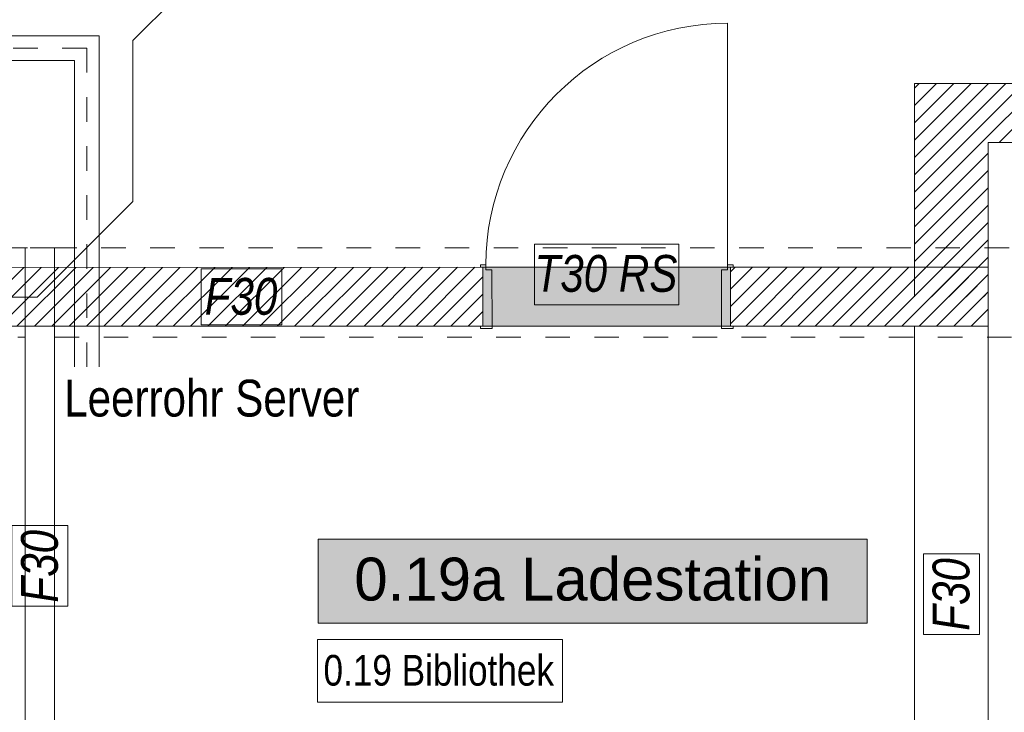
# Model space of a CAD drawing. Header units: metres. Extents: x -89 to 754, y -195 to 69.
# Tile 179 of 256: x 18 to 22, y 12 to 15. Entities that reach past the tile are written whole.
import ezdxf
from ezdxf.enums import TextEntityAlignment as Align

# ---------------------------------------------------------------- set-up
doc = ezdxf.new("R2010")
doc.units = ezdxf.units.M
doc.header["$MEASUREMENT"] = 0
doc.linetypes.add('Strichlinie_ eng', pattern=[0.115, 0.075, -0.04])
doc.linetypes.add('Untersicht', pattern=[0.1, 0.075, -0.025])
for name, color, linetype in [('10 Wand außen', 7, 'Continuous'), ('50 Elektro', 7, 'Continuous'), ('70 Entwässerung_Schmutzwasser', 7, 'Continuous'), ('97 Brandschutz', 7, 'Continuous'), ('Abbruch_10 Wand außen', 7, 'Continuous'), ('Abbruch_80 Raumbez Abbruch 50stel', 7, 'Continuous'), ('Neubau_10 Wand außen', 7, 'Continuous'), ('Neubau_80 Raum', 7, 'Continuous')]:
    doc.layers.add(name, color=color, linetype=linetype)
doc.styles.add('ERSTELLTER_STIL_1', font='arial.ttf')
doc.styles.add('ERSTELLTER_STIL_2', font='ARIALN.TTF')
doc.styles.add('ERSTELLTER_STIL_3', font='ARIALN.TTF')
doc.styles.add('ERSTELLTER_STIL_6', font='ARIALN.TTF')
doc.linetypes.add('Abbruch 1', pattern='A,0,[1,995_ARC_230 ERW_GR_EG_2607291.Shx,S=0.001984,R=0,X=0,Y=0],-0.25,0', length=0.25)
doc.linetypes.add('Schmutzwasserleitung', pattern='A,0,[3,995_ARC_230 ERW_GR_EG_2607291.Shx,S=0.00784,R=0,X=0,Y=0],-0.987778,0', length=0.987778)
pattern_1 = [(45, (0, 0), (-0.03535534, 0.03535534), [])]

# ---------------------------------------------------------------- blocks, each defined once
blk = doc.blocks.new('Blockrahmentür 1-Fl 27_2')
at = {"layer": 'Neubau_10 Wand außen', "color": 7, "linetype": 'Continuous', "lineweight": 13}
for p, q in [((0.4925, 0.01), (0.4925, 0.995)), ((-0.4925, 0.01), (-0.515, 0.01)), ((-0.515, 0.01), (-0.515, 0)), ((-0.515, 0), (-0.505, 0)), ((-0.505, 0), (-0.505, -0.24)), ((-0.4925, -0.01), (-0.4925, 0.01)), ((0.4925, -0.01), (0.4925, 0.01)), ((0.4925, 0.01), (0.515, 0.01)), ((0.515, 0), (0.505, 0)), ((0.505, 0), (0.505, -0.24)), ((0.515, 0.01), (0.515, 0)), ((-0.4675, -0.01), (-0.4925, -0.01)), ((-0.4675, -0.25), (-0.4675, -0.01)), ((0.4675, -0.25), (0.4675, -0.01)), ((0.4675, -0.01), (0.4925, -0.01)), ((-0.505, -0.24), (-0.515, -0.24)), ((-0.515, -0.24), (-0.515, -0.25)), ((0.505, -0.24), (0.515, -0.24)), ((0.515, -0.24), (0.515, -0.25)), ((-0.515, -0.25), (-0.4675, -0.25)), ((0.515, -0.25), (0.4675, -0.25))]:
    blk.add_line(p, q, dxfattribs=at)
at = {"layer": 'Neubau_10 Wand außen', "color": 7, "linetype": 'Continuous', "lineweight": 9}
for p, q in [((-0.505, 0), (-0.505, -0.24)), ((-0.505, 0), (-0.505, -0.24)), ((0.505, 0), (0.505, -0.24)), ((0.505, 0), (0.505, -0.24))]:
    blk.add_line(p, q, dxfattribs=at)
blk.add_arc((0.4925, 0.01), 0.985, 90, 180, dxfattribs=at)
blk = doc.blocks.new('Ladestation_0.19a_52_1', base_point=(26.9014, -4.7907))
at = {"layer": 'Neubau_80 Raum', "linetype": 'Continuous', "lineweight": 0, "true_color": 0x272a1c}
blk.add_hatch(color=250, dxfattribs=at).paths.add_polyline_path([(19.0818, 12.4706), (21.3195, 12.4706), (21.3195, 12.8144), (19.0818, 12.8144)])
at = {"layer": 'Neubau_80 Raum', "color": 7, "linetype": 'Continuous', "lineweight": 9, "flags": 128}
blk.add_lwpolyline([(19.0818, 12.4706), (21.3195, 12.4706), (21.3195, 12.8144), (19.0818, 12.8144)], close=True, dxfattribs=at)
at = {"layer": 'Neubau_80 Raum', "color": 7, "lineweight": 9, "style": 'ERSTELLTER_STIL_1'}
blk.add_attdef('stApartmentId', text='', height=0.175, dxfattribs=at).set_placement((20.2006, 12.651), align=Align.MIDDLE_CENTER)
at = {"layer": 'Neubau_80 Raum', "color": 7, "lineweight": 9}
for tag, height, style, p in [('DUMMY_850', 0.2, 'ERSTELLTER_STIL_2', (27.9867, -3.251)), ('ROOM_NAME', 0.2, 'ERSTELLTER_STIL_2', (25.6514, -3.3136)), ('ROOM_NUMBER', 0.175, 'ERSTELLTER_STIL_1', (25.8161, -3.861)), ('measuredNetAreaCode', 0.175, 'ERSTELLTER_STIL_1', (25.8161, -4.3767)), ('perimeterCode', 0.175, 'ERSTELLTER_STIL_1', (25.8161, -4.7204)), ('ceilingHeightCode', 0.175, 'ERSTELLTER_STIL_1', (25.8161, -5.0642)), ('measuredAreaCode', 0.175, 'ERSTELLTER_STIL_1', (25.8161, -5.4079)), ('DUMMY_851_0', 0.175, 'ERSTELLTER_STIL_1', (27.7469, -5.4079)), ('DUMMY_852', 0.175, 'ERSTELLTER_STIL_1', (25.8161, -5.7517)), ('DUMMY_851_1', 0.175, 'ERSTELLTER_STIL_1', (27.7469, -5.7517)), ('DUMMY_853', 0.175, 'ERSTELLTER_STIL_1', (25.8161, -6.0954)), ('DUMMY_851_2', 0.175, 'ERSTELLTER_STIL_1', (27.7469, -6.0954))]:
    blk.add_attdef(tag, text='', height=height, dxfattribs=dict(at, style=style)).set_placement(p, align=Align.TOP_LEFT)

msp = doc.modelspace()

# ---------------------------------------------------------------- hatches: boundary and pattern name
at = {"layer": '10 Wand außen', "linetype": 'Continuous', "lineweight": 18, "true_color": 0x1f1f1f}
h = msp.add_hatch(dxfattribs=at)
h.set_pattern_fill('Hochlochziegel_0001', color=250, style=0, pattern_type=2)
h.set_pattern_definition(pattern_1)
h.paths.add_polyline_path([(21.5125, 14.6719), (21.5125, 13.8025), (21.8125, 13.8025), (21.8125, 14.6719)])
h = msp.add_hatch(dxfattribs=at)
h.set_pattern_fill('Hochlochziegel_0001', color=250, style=0, pattern_type=2)
h.set_pattern_definition(pattern_1)
h.paths.add_polyline_path([(22.7137, 14.6719), (21.8125, 14.6719), (21.8125, 14.4319), (22.8105, 14.4319)])
h = msp.add_hatch(dxfattribs=at)
h.set_pattern_fill('Hochlochziegel_0001', color=250, style=0, pattern_type=2)
h.set_pattern_definition(pattern_1)
h.paths.add_polyline_path([(17.6181, 13.9221), (17.6182, 13.6821), (19.7525, 13.6823), (19.7525, 13.9223)])
h = msp.add_hatch(dxfattribs=at)
h.set_pattern_fill('Hochlochziegel_0001', color=250, style=0, pattern_type=2)
h.set_pattern_definition(pattern_1)
h.paths.add_polyline_path([(20.7625, 13.9224), (20.7625, 13.6824), (21.5125, 13.6825), (21.5125, 13.9225)])
h = msp.add_hatch(dxfattribs=at)
h.set_pattern_fill('Hochlochziegel_0001', color=250, style=0, pattern_type=2)
h.set_pattern_definition(pattern_1)
h.paths.add_polyline_path([(21.8125, 13.9225), (21.5125, 13.9225), (21.5125, 13.6825), (21.8125, 13.6826)])
at = {"layer": 'Abbruch_10 Wand außen', "linetype": 'Continuous', "lineweight": 0, "true_color": 0xffffff}
msp.add_hatch(color=7, dxfattribs=at).paths.add_polyline_path([(19.7525, 13.9223), (19.7525, 13.6823), (20.7625, 13.6824), (20.7625, 13.9224)])

# ---------------------------------------------------------------- linework, layer by layer
at = {"layer": '10 Wand außen', "color": 7, "linetype": 'Continuous', "lineweight": 9}
for p, q in [((17.8875, 14.0019), (17.8875, 13.6369)), ((17.8875, 14.0019), (17.8875, 13.6369)), ((18.0075, 13.6369), (18.0075, 14.0019)), ((18.0075, 13.6369), (18.0075, 14.0019)), ((19.7525, 13.9223), (19.7525, 13.6823)), ((20.7625, 13.9224), (20.7625, 13.6824)), ((21.8125, 13.6826), (21.8125, 13.9225)), ((21.5125, 13.6825), (21.8125, 13.6826)), ((21.5125, 13.6825), (21.8125, 13.6826))]:
    msp.add_line(p, q, dxfattribs=at)
at = {"layer": '10 Wand außen', "color": 7, "linetype": 'Untersicht', "lineweight": 13}
msp.add_line((18.0075, 14.0019), (17.8875, 14.0019), dxfattribs=at)
at = {"layer": '10 Wand außen', "color": 7, "linetype": 'Continuous', "lineweight": 9, "flags": 128}
for points in [[(21.5125, 14.6719), (21.5125, 13.8025)], [(21.8125, 14.6719), (21.5125, 14.6719)], [(22.9725, 14.6719), (21.8125, 14.6719)], [(21.8125, 13.8025), (21.8125, 14.4319)], [(21.8125, 14.4319), (22.8105, 14.4319)], [(19.7525, 13.9223), (17.6181, 13.9221)], [(21.5125, 13.9225), (20.7625, 13.9224)], [(21.8125, 13.9225), (21.5125, 13.9225)], [(21.8125, 6.0719), (21.8125, 13.9225)], [(17.6182, 13.6821), (19.7525, 13.6823)], [(20.7625, 13.6824), (21.5125, 13.6825)], [(21.5125, 13.6825), (21.5125, 12.0146)], [(17.8875, 13.6369), (17.8875, 9.8633)], [(18.0075, 12.0146), (18.0075, 13.6369)]]:
    msp.add_lwpolyline(points, dxfattribs=at)
at = {"layer": '10 Wand außen', "color": 7, "linetype": 'Untersicht', "lineweight": 13, "flags": 128}
for points in [[(36.0973, 14.0019), (15.9345, 14.0019)], [(12.8581, 13.6369), (17.8875, 13.6369)], [(18.0075, 13.6369), (29.6975, 13.6369)]]:
    msp.add_lwpolyline(points, dxfattribs=at)
at = {"layer": '10 Wand außen', "color": 7, "linetype": 'Continuous', "lineweight": 9}
msp.add_point((21.5125, 13.9225), dxfattribs=at)
msp.add_point((21.5125, 13.9225), dxfattribs=at)
at = {"layer": '50 Elektro', "color": 190, "linetype": 'Continuous', "lineweight": 18, "true_color": 0x9900ff}
for p, q in [((18.1887, 14.8662), (-51.2945, 14.8662)), ((18.1887, 13.5162), (18.1887, 14.8662)), ((18.0887, 14.7662), (-51.2945, 14.7662)), ((18.0887, 13.5162), (18.0887, 14.7662))]:
    msp.add_line(p, q, dxfattribs=at)
at = {"layer": '50 Elektro', "color": 190, "linetype": 'Strichlinie_ eng', "lineweight": 18, "true_color": 0x9900ff}
for p, q in [((18.1387, 14.8162), (-51.2945, 14.8162)), ((18.1387, 13.5162), (18.1387, 14.8162))]:
    msp.add_line(p, q, dxfattribs=at)
at = {"layer": '70 Entwässerung_Schmutzwasser', "color": 34, "linetype": 'Schmutzwasserleitung', "lineweight": 18, "true_color": 0xa85100}
for p, q in [((18.7905, 15.3119), (18.3258, 14.8472)), ((18.3258, 14.8472), (18.3258, 14.1905)), ((18.3258, 14.1905), (17.9375, 13.8021)), ((15.2112, 13.8007), (17.9375, 13.8007))]:
    msp.add_line(p, q, dxfattribs=at)
at = {"layer": '97 Brandschutz', "color": 1, "linetype": 'Continuous', "lineweight": 13, "flags": 128}
for points in [[(19.9632, 13.7698), (20.5518, 13.7698), (20.5518, 14.0169), (19.9632, 14.0169), (19.9632, 13.7698)], [(18.6041, 13.6884), (18.9334, 13.6884), (18.9334, 13.916), (18.6041, 13.916), (18.6041, 13.6884)], [(18.0613, 12.5401), (18.0613, 12.8694), (17.8337, 12.8694), (17.8337, 12.5401), (18.0613, 12.5401)], [(21.7763, 12.4252), (21.7763, 12.7545), (21.5487, 12.7545), (21.5487, 12.4252), (21.7763, 12.4252)]]:
    msp.add_lwpolyline(points, close=True, dxfattribs=at)
at = {"layer": 'Abbruch_10 Wand außen', "color": 40, "linetype": 'Abbruch 1', "lineweight": 9, "true_color": 0xe6c200, "flags": 128}
for points in [[(20.7625, 13.9224), (19.7525, 13.9223)], [(19.7525, 13.6823), (20.7625, 13.6824)]]:
    msp.add_lwpolyline(points, dxfattribs=at)
at = {"layer": 'Abbruch_80 Raumbez Abbruch 50stel', "color": 40, "linetype": 'Continuous', "lineweight": 9, "true_color": 0xe6c200, "flags": 128}
msp.add_lwpolyline([(19.0783, 12.1494), (20.0777, 12.1494), (20.0777, 12.4052), (19.0783, 12.4052), (19.0783, 12.1494)], close=True, dxfattribs=at)

# ---------------------------------------------------------------- block references
at = {"layer": 'Neubau_10 Wand außen', "color": 7, "linetype": 'Continuous', "lineweight": 13, "rotation": 0.006365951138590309}
msp.add_blockref('Blockrahmentür 1-Fl 27_2', (20.2575, 13.9224), dxfattribs=at)
at = {"layer": 'Neubau_80 Raum', "color": 7, "linetype": 'Continuous', "lineweight": 13}
ref = msp.add_blockref('Ladestation_0.19a_52_1', (26.9014, -4.7907), dxfattribs=at)
ref.add_attrib('stApartmentId', '0.19a Ladestation', dxfattribs={"color": 7, "lineweight": 9, "height": 0.175, "style": 'ERSTELLTER_STIL_1'}).set_placement((20.2006, 12.651), align=Align.MIDDLE_CENTER)

# ---------------------------------------------------------------- texts
at = {"layer": '50 Elektro', "color": 190, "linetype": 'Continuous', "lineweight": 18, "true_color": 0x9900ff, "insert": (18.0464, 13.3118), "char_height": 0.15, "attachment_point": 7, "style": 'ERSTELLTER_STIL_3'}
msp.add_mtext('\\A1;{\\pql;\\fArial Narrow|b0|i0|c0|p0;\\W1.000000;Leerrohr Server }', dxfattribs=at)
at = {"layer": '97 Brandschutz', "color": 1, "linetype": 'Continuous', "lineweight": 13, "char_height": 0.15, "attachment_point": 1, "style": 'ERSTELLTER_STIL_6'}
for s, insert in [('\\A1;{\\pql;\\fArial Narrow|b0|i1|c0|p0;\\W1.000000;T30 RS}', (19.9632, 13.9725)), ('\\A1;{\\pql;\\fArial Narrow|b0|i1|c0|p0;\\W1.000000;F\\fArial Narrow|b0|i1|c0|p0;\\W1.000000;30}', (18.6191, 13.879))]:
    msp.add_mtext(s, dxfattribs=dict(at, insert=insert))
at = {"layer": '97 Brandschutz', "color": 1, "linetype": 'Continuous', "lineweight": 13, "char_height": 0.15, "attachment_point": 1, "rotation": 90, "style": 'ERSTELLTER_STIL_6'}
for insert in [(17.8707, 12.5551), (21.5857, 12.4402)]:
    msp.add_mtext('\\A1;{\\pql;\\fArial Narrow|b0|i1|c0|p0;\\W1.000000;F\\fArial Narrow|b0|i1|c0|p0;\\W1.000000;30}', dxfattribs=dict(at, insert=insert))
at = {"layer": 'Abbruch_80 Raumbez Abbruch 50stel', "color": 40, "linetype": 'Continuous', "lineweight": 9, "true_color": 0xe6c200, "insert": (19.1033, 12.3416), "char_height": 0.125, "attachment_point": 1, "style": 'ERSTELLTER_STIL_3'}
msp.add_mtext('\\A1;{\\pql;\\fArial Narrow|b0|i0|c0|p0;\\W1.000000;0.1\\fArial Narrow|b0|i0|c0|p0;\\W1.000000;9\\fArial Narrow|b0|i0|c0|p0;\\W1.000000; \\fArial Narrow|b0|i0|c0|p0;\\W1.000000;Bibliothek}', dxfattribs=at)

doc.saveas('drawing.dxf')
